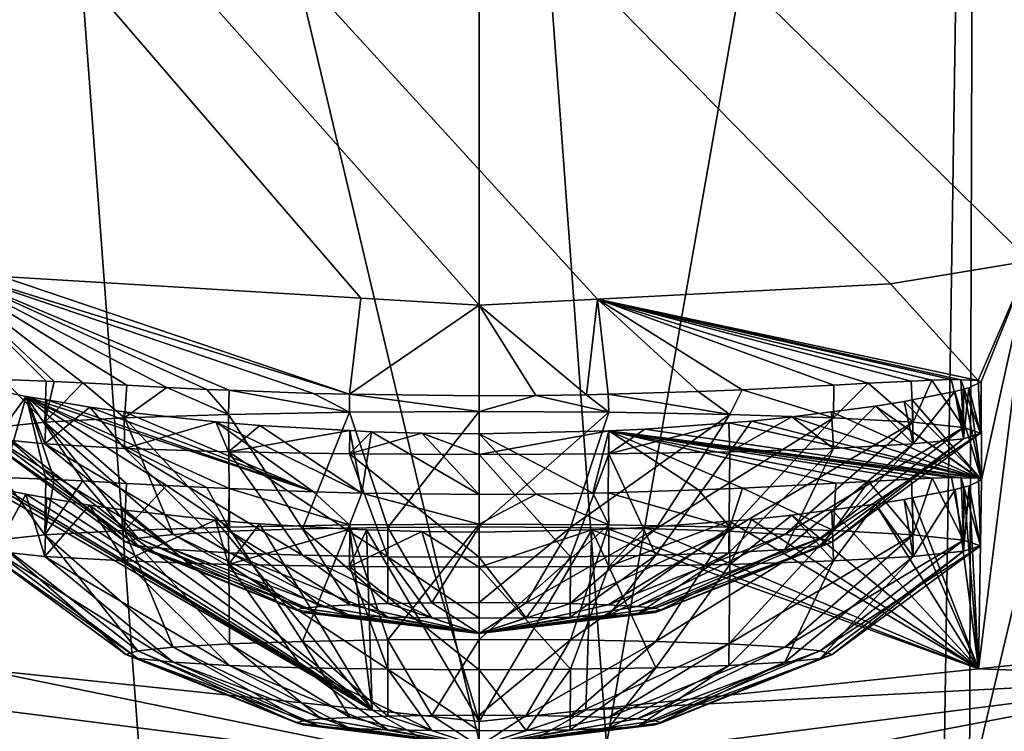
# Model space of a CAD drawing. Extents: x -0.027 to 0.027, y -0.127 to 0.027.
# Tile 6 of 11: x -0.00316 to 0.00361, y -0.03043 to -0.02554. Entities that reach past the tile are written whole.
import ezdxf

# ---------------------------------------------------------------- set-up
doc = ezdxf.new("R2010")
doc.units = 0
doc.layers.add('mesh', color=7, linetype='CONTINUOUS')

msp = doc.modelspace()

# ---------------------------------------------------------------- meshes
at = {"layer": 'mesh'}
mesh = msp.add_polyface(dxfattribs=at)
corners = [(-0.0069921, -0.0097396, 0.1258326), (-0.0035809, -0.0087847, 0.1267079), (-0.0066619, -0.0170084, 0.1276696), (-0.0038475, -0.0016909, 0.1243036), (-0.0021122, 0.0051727, 0.1212268), (0, 0.0018375, 0.1230486), (-0.0040184, 0.0017174, 0.1227846), (0, 0.0051128, 0.1212647), (0, -0.0086338, 0.1269339), (-0.0034197, -0.0160697, 0.1285487), (0, -0.0070628, 0.1265373), (0, -0.0015911, 0.124495), (0, 0.0008654, 0.1235781), (-0.0107971, -0.0044253, 0.1220042), (-0.0100332, -0.0113714, 0.1244466), (-0.0125802, -0.0135345, 0.122652), (-0.0075179, -0.0026879, 0.1234127), (-0.0078503, 0.0006816, 0.121878), (-0.0042077, 0.0049644, 0.1209812), (-0.0148188, -0.0005252, 0.1167461), (-0.0155125, 0.0022167, 0.1145544), (-0.0123502, 0.004842, 0.1164344), (-0.0118009, 0.0019902, 0.1186124), (-0.0141558, -0.0035372, 0.118605), (-0.013551, -0.0067474, 0.1201771), (-0.0112757, -0.0011231, 0.1204522), (-0.0082163, 0.0038743, 0.1200562), (-0.0105409, 0.0059217, 0.1172226), (0, -0.0275), (0.0008143, -0.0274577), (-0.0273018, 0.0032842), (0.0173238, -0.0213153), (0.0192824, -0.019607), (0.0145887, -0.0233092), (0.0149146, -0.0230821), (0.0095717, -0.025737), (0.011702, -0.0248855), (0.0060584, -0.0268226), (0.0067242, -0.0266374), (0.0232531, -0.0146409), (0.024682, -0.012125), (-0.0272531, 0.0035529), (0.0267185, -0.0065021), (-0.025952, 0.0090948), (0.025952, -0.0090949)]
mesh.append_faces([[corners[k] for k in face] for face in [(0, 1, 2, 2), (3, 1, 0, 0), (4, 5, 6, 6), (4, 7, 5, 5), (1, 8, 9, 9), (1, 10, 8, 8), (3, 10, 1, 1), (3, 11, 10, 10), (12, 11, 3, 3), (13, 14, 15, 15), (13, 16, 14, 14), (17, 16, 13, 13), (17, 6, 16, 16), (18, 6, 17, 17), (18, 4, 6, 6), (16, 0, 14, 14), (16, 3, 0, 0), (6, 3, 16, 16), (6, 12, 3, 3), (5, 12, 6, 6), (19, 20, 21, 21), (22, 19, 21, 21), (23, 19, 22, 22), (24, 13, 15, 15), (25, 13, 24, 24), (25, 17, 13, 13), (26, 17, 25, 25), (26, 18, 17, 17), (23, 25, 24, 24), (22, 25, 23, 23), (22, 26, 25, 25), (27, 26, 22, 22), (28, 29, 30, 30), (31, 32, 30, 30), (33, 34, 30, 30), (35, 36, 30, 30), (37, 38, 30, 30), (39, 40, 30, 30), (41, 42, 43, 43), (30, 42, 41, 41), (44, 42, 30, 30)]])
mesh = msp.add_polyface(dxfattribs=at)
corners = [(-0.0171658, -0.0214829), (-0.0141829, -0.0258912, 0.0785825), (-0.0134486, -0.0263312, 0.0783284), (-0.017336, -0.0213295), (-0.015271, -0.0252391, 0.0789589), (-0.0156627, -0.0248644, 0.0791753), (-0.0098952, -0.0282923, 0.0771962), (-0.0121248, -0.0246821), (-0.0123221, -0.02457), (-0.0066619, -0.0170084, 0.1276696), (-0.0065155, -0.0243649, 0.1291639), (-0.0093018, -0.0258475, 0.1277696), (-0.0035809, -0.0087847, 0.1267079), (-0.0034197, -0.0160697, 0.1285487), (-0.0046274, -0.0311222, 0.1311131), (-0.0040037, -0.0309955, 0.1312371), (-0.0095404, -0.0185591, 0.126288), (-0.011615, -0.0277545, 0.1259906), (-0.0069921, -0.0097396, 0.1258326), (-0.0139434, -0.0265842, 0.0843408), (-0.0175796, -0.0230304, 0.0802341), (-0.0175079, -0.023504, 0.086276), (-0.0135604, -0.0272699, 0.0871359), (-0.017019, -0.0242186, 0.0891327), (-0.0163936, -0.0252439, 0.0918442), (-0.0125802, -0.0135345, 0.122652), (-0.0119426, -0.0205865, 0.12451), (-0.013816, -0.0229625, 0.1224414), (-0.0100332, -0.0113714, 0.1244466), (-0.015934, -0.0283524, 0.1177792), (-0.0168415, -0.0219264, 0.1157843), (-0.0159924, -0.0189204, 0.1182361), (-0.0145732, -0.0160893, 0.1205521), (-0.0151456, -0.025582, 0.1201715), (-0.0157129, -0.0095036, 0.1180323), (-0.0273018, 0.0032842), (0.0008143, -0.0274577), (0.0028301, -0.0273529), (-0.0008137, -0.0274509), (0, -0.0275), (-0.0032841, -0.0273019), (-0.0065019, -0.0267187), (-0.0037912, -0.02721), (-0.0067281, -0.0266518), (-0.0248855, -0.0117021), (-0.0247075, -0.0120282), (-0.0090945, -0.0259521), (-0.0095765, -0.0257501), (-0.0149694, -0.0230665)]
mesh.append_faces([[corners[k] for k in face] for face in [(0, 1, 2, 2), (3, 1, 0, 0), (3, 4, 1, 1), (5, 4, 3, 3), (6, 7, 8, 8), (9, 10, 11, 11), (12, 13, 9, 9), (9, 14, 10, 10), (13, 15, 9, 9), (16, 11, 17, 17), (16, 9, 11, 11), (18, 9, 16, 16), (19, 20, 21, 21), (19, 5, 20, 20), (4, 5, 19, 19), (22, 23, 24, 24), (19, 1, 4, 4), (21, 23, 19, 19), (25, 26, 27, 27), (25, 28, 26, 26), (26, 16, 17, 17), (28, 16, 26, 26), (28, 18, 16, 16), (29, 30, 31, 31), (32, 27, 33, 33), (32, 25, 27, 27), (31, 33, 29, 29), (31, 32, 33, 33), (34, 32, 31, 31), (35, 36, 37, 37), (35, 38, 39, 39), (35, 40, 38, 38), (35, 41, 42, 42), (35, 43, 41, 41), (44, 45, 43, 43), (45, 46, 43, 43), (45, 47, 46, 46), (45, 8, 7, 7), (0, 2, 48, 48), (48, 2, 8, 8), (45, 48, 8, 8)]])
mesh = msp.add_polyface(dxfattribs=at)
corners = [(-0.0017245, -0.0282509, 0.0170136), (-0.001719, -0.0280846, 0.0170327), (-0.0018727, -0.0280787, 0.0171081), (-0.0008927, -0.0282361, 0.0166694), (-0.0011386, -0.0281066, 0.0167484), (-0.0021488, -0.0280654, 0.0173066), (-0.0024244, -0.0280506, 0.0175852), (-0.0024389, -0.0282745, 0.0175613), (-0.0027252, -0.0280346, 0.0178894), (-0.0029227, -0.0280242, 0.0181709), (-0.002987, -0.0283052, 0.0182749), (-0.0029795, -0.028022, 0.0182903), (-0.0032729, -0.028011, 0.0189069), (-0.0033316, -0.028341, 0.019106), (-0.0033331, -0.0280114, 0.0191199), (-0.0033688, -0.0280117, 0.0192465), (-0.0033316, -0.0284178, 0.0208897), (-0.0033157, -0.0280801, 0.0209007), (-0.0032477, -0.0280995, 0.0211894), (-0.0034491, -0.0283794, 0.0199979), (-0.0034333, -0.0280466, 0.0204011), (-0.0065019, -0.0267187), (-0.0034363, -0.030002, 0.0762091), (-0.0037912, -0.02721), (-0.0034197, -0.0160697, 0.1285487), (0, -0.0304976, 0.1317207), (-0.002332, -0.0306559, 0.1315694), (0, -0.0186204, 0.1294554), (-0.0066619, -0.0170084, 0.1276696), (-0.0040037, -0.0309955, 0.1312371), (-0.0046274, -0.0311222, 0.1311131), (-0.0033657, -0.0308659, 0.1313639), (0, -0.0158703, 0.1287611), (0, -0.0086338, 0.1269339), (-0.0273018, 0.0032842), (0.0037892, -0.0271954), (0.0060584, -0.0268226), (0.0028301, -0.0273529), (0.0067242, -0.0266374), (0.0086787, -0.0260939), (-0.0008923, -0.0281129, 0.0166758), (-0.003455, -0.0280307, 0.0200513), (-0.0032841, -0.0273019), (-0.0034528, -0.0287021, 0.0380011), (-0.0008137, -0.0274509), (0, -0.0275), (0, -0.0281236, 0.0165547)]
mesh.append_faces([[corners[k] for k in face] for face in [(0, 1, 2, 2), (3, 4, 1, 1), (5, 0, 2, 2), (6, 7, 5, 5), (8, 7, 6, 6), (9, 10, 8, 8), (10, 11, 12, 12), (9, 11, 10, 10), (13, 14, 15, 15), (16, 17, 18, 18), (19, 20, 17, 17), (21, 22, 23, 23), (23, 1, 4, 4), (2, 1, 23, 23), (23, 5, 2, 2), (23, 6, 5, 5), (8, 6, 23, 23), (23, 9, 8, 8), (23, 11, 9, 9), (12, 11, 23, 23), (23, 14, 12, 12), (23, 15, 14, 14), (24, 25, 26, 26), (24, 27, 25, 25), (28, 29, 30, 30), (24, 31, 29, 29), (26, 31, 24, 24), (24, 32, 27, 27), (24, 33, 32, 32), (34, 35, 36, 36), (34, 37, 35, 35), (34, 38, 39, 39), (40, 4, 3, 3), (19, 15, 41, 41), (40, 42, 23, 23), (23, 4, 40, 40), (41, 15, 23, 23), (23, 43, 41, 41), (40, 44, 42, 42), (40, 45, 44, 44), (46, 45, 40, 40)]])
mesh = msp.add_polyface(dxfattribs=at)
corners = [(0.002987, -0.0284536, 0.0217208), (0.00298, -0.0281509, 0.021731), (0.0032737, -0.0280935, 0.0211154), (0.0033316, -0.0284178, 0.0208897), (0.0033332, -0.0280782, 0.0209048), (0.0033694, -0.0280689, 0.0207768), (0.0033316, -0.028341, 0.019106), (0.0032472, -0.0280114, 0.0188336), (0.0031158, -0.0280154, 0.0185208), (0.0033154, -0.0280136, 0.0191237), (0.0034491, -0.0283794, 0.0199979), (0.0034332, -0.0280176, 0.0196244), (0.002987, -0.0283052, 0.0182749), (0.0029733, -0.0280225, 0.0182961), (0.0026774, -0.0280372, 0.0178294), (0.0003908, -0.0281216, 0.016577), (0, -0.028231, 0.016552), (0.0008927, -0.0282361, 0.0166694), (0, -0.0281236, 0.0165547), (0.0017245, -0.0282509, 0.0170136), (0.0008883, -0.0281121, 0.0166869), (0.0015076, -0.0280941, 0.0169022), (0.0008143, -0.0274577), (0.0028301, -0.0273529), (0.0037892, -0.0271954), (0, -0.0275), (0, -0.0186204, 0.1294554), (0.0008769, -0.0305201, 0.1316995), (0, -0.0304976, 0.1317207), (0.0034197, -0.0160697, 0.1285487), (0, -0.0158703, 0.1287611), (0.0031981, -0.0307951, 0.1314345), (0.0033746, -0.0308401, 0.1313901), (0.0035809, -0.0087847, 0.1267079), (-0.0273018, 0.0032842), (0.011702, -0.0248855), (0.0123126, -0.0245521), (0.0086787, -0.0260939), (0.0095717, -0.025737), (0.003455, -0.0280278, 0.019973), (0.0024389, -0.0282745, 0.0175613), (0.0024406, -0.02805, 0.0175695), (0.0018109, -0.0280815, 0.017069), (0.0007388, -0.0281164, 0.0166349)]
mesh.append_faces([[corners[k] for k in face] for face in [(0, 1, 2, 2), (3, 4, 5, 5), (6, 7, 8, 8), (6, 9, 7, 7), (10, 11, 9, 9), (12, 13, 14, 14), (8, 13, 12, 12), (15, 16, 17, 17), (18, 16, 15, 15), (19, 20, 17, 17), (19, 21, 20, 20), (11, 22, 9, 9), (11, 23, 22, 22), (24, 23, 11, 11), (22, 7, 9, 9), (22, 8, 7, 7), (13, 8, 22, 22), (22, 14, 13, 13), (25, 18, 15, 15), (22, 20, 21, 21), (26, 27, 28, 28), (26, 29, 27, 27), (30, 29, 26, 26), (29, 31, 27, 27), (29, 32, 31, 31), (33, 29, 30, 30), (34, 35, 36, 36), (34, 37, 38, 38), (10, 5, 39, 39), (40, 14, 41, 41), (42, 40, 41, 41), (42, 19, 40, 40), (15, 17, 43, 43), (17, 20, 43, 43), (42, 21, 19, 19), (22, 41, 14, 14), (22, 42, 41, 41), (21, 42, 22, 22), (22, 43, 20, 20), (25, 43, 22, 22), (15, 43, 25, 25)]])
mesh = msp.add_polyface(dxfattribs=at)
corners = [(0.0086657, -0.0287136, 0.0769529), (0.0095717, -0.025737), (0.0086787, -0.0260939), (0.0099041, -0.028312, 0.0771848), (0.011702, -0.0248855), (0.0103166, -0.0281783, 0.077262), (0.0123126, -0.0245521), (0.0111429, -0.0277002, 0.0775381), (0.0134662, -0.0263559, 0.0783142), (0.0145887, -0.0233092), (0.0149146, -0.0230821), (0.0142112, -0.0259248, 0.078563), (0.0168234, -0.0217518), (0.0148369, -0.0255628, 0.0787721), (0.0173238, -0.0213153), (0.0156351, -0.0248336, 0.079193), (0.0093018, -0.0258475, 0.1277696), (0.0065035, -0.0317917, 0.1304452), (0.0065155, -0.0243649, 0.1291639), (0.0095404, -0.0185591, 0.126288), (0.0066619, -0.0170084, 0.1276696), (0.0119426, -0.0205865, 0.12451), (0.0033746, -0.0308401, 0.1313901), (0.0034197, -0.0160697, 0.1285487), (0.0040002, -0.0309995, 0.1312329), (0.0069921, -0.0097396, 0.1258326), (0.0100332, -0.0113714, 0.1244466), (0.0125802, -0.0135345, 0.122652), (0.0145732, -0.0160893, 0.1205521), (0.0151456, -0.025582, 0.1201715), (0.0168415, -0.0219264, 0.1157843), (0.015934, -0.0283524, 0.1177792), (0.0159924, -0.0189204, 0.1182361), (0.013816, -0.0229625, 0.1224414), (0.0134117, -0.029968, 0.123935), (0.0139434, -0.0265842, 0.0843408), (0.0175958, -0.0230426, 0.0802271), (0.0175079, -0.023504, 0.086276), (0.0135604, -0.0272699, 0.0871359), (0.017019, -0.0242186, 0.0891327), (0.0130652, -0.0282419, 0.0898033), (0.0163936, -0.0252439, 0.0918442), (0.011615, -0.0277545, 0.1259906), (0.0172578, -0.0125688, 0.1156587), (-0.0273018, 0.0032842)]
mesh.append_faces([[corners[k] for k in face] for face in [(0, 1, 2, 2), (3, 4, 1, 1), (5, 6, 4, 4), (7, 8, 6, 6), (8, 9, 6, 6), (8, 10, 9, 9), (11, 10, 8, 8), (11, 12, 10, 10), (13, 12, 11, 11), (13, 14, 12, 12), (15, 14, 13, 13), (16, 17, 18, 18), (19, 18, 20, 20), (19, 16, 18, 18), (21, 16, 19, 19), (20, 22, 23, 23), (18, 24, 20, 20), (25, 20, 23, 23), (26, 19, 20, 20), (27, 21, 19, 19), (28, 21, 27, 27), (29, 30, 31, 31), (29, 32, 30, 30), (33, 32, 29, 29), (34, 33, 29, 29), (35, 15, 13, 13), (35, 36, 15, 15), (37, 36, 35, 35), (11, 35, 13, 13), (37, 38, 39, 39), (35, 38, 37, 37), (39, 40, 41, 41), (38, 40, 39, 39), (21, 42, 16, 16), (21, 33, 42, 42), (28, 33, 21, 21), (28, 32, 33, 33), (43, 32, 28, 28), (44, 12, 14, 14), (44, 10, 12, 12), (44, 6, 9, 9)]])
mesh = msp.add_polyface(dxfattribs=at)
corners = [(0.0050908, -0.029827, 0.0763101), (0.0053004, -0.029805, 0.0763228), (0.0037892, -0.0271954), (0.0060584, -0.0268226), (0.0067242, -0.0266374), (0.0060923, -0.0295482, 0.0764711), (0.0086657, -0.0287136, 0.0769529), (0.0086787, -0.0260939), (0.0099041, -0.028312, 0.0771848), (0.0095717, -0.025737), (0.0103166, -0.0281783, 0.077262), (0.011702, -0.0248855), (0.0111429, -0.0277002, 0.0775381), (0.0123126, -0.0245521), (0.007744, -0.0323127, 0.1299229), (0.0076153, -0.0322391, 0.1299971), (0.0093018, -0.0258475, 0.1277696), (0.0066619, -0.0170084, 0.1276696), (0.0040002, -0.0309995, 0.1312329), (0.0033746, -0.0308401, 0.1313901), (0.0065035, -0.0317917, 0.1304452), (0.005457, -0.0313706, 0.1308669), (0.0065155, -0.0243649, 0.1291639), (0.0146826, -0.0323927, 0.1216912), (0.0151456, -0.025582, 0.1201715), (0.015934, -0.0283524, 0.1177792), (0.011615, -0.0277545, 0.1259906), (0.013816, -0.0229625, 0.1224414), (0.0134117, -0.029968, 0.123935), (0.0151267, -0.0316317, 0.1044845), (0.0173131, -0.0259955, 0.105343), (0.01578, -0.0292265, 0.1028814), (0.0159919, -0.0312297, 0.1082569), (0.0098768, -0.0285491, 0.0800045), (0.0134662, -0.0263559, 0.0783142), (0.0142112, -0.0259248, 0.078563), (0.0097154, -0.0289766, 0.0828057), (0.0139434, -0.0265842, 0.0843408), (0.0094493, -0.0296545, 0.0855323), (0.0135604, -0.0272699, 0.0871359), (0.0163936, -0.0252439, 0.0918442), (0.0125045, -0.0295039, 0.0923038), (0.0156885, -0.0265844, 0.0943669), (0.0130652, -0.0282419, 0.0898033), (0.0119259, -0.0310384, 0.0946101), (0.0149626, -0.0282184, 0.0966718), (0.0091033, -0.0305969, 0.0881483), (0.0173312, -0.02497, 0.0990127), (0.0142642, -0.0301063, 0.0987492), (0.003455, -0.0280278, 0.019973), (0.0034332, -0.0280176, 0.0196244), (0.0034491, -0.0283794, 0.0199979), (0.0034568, -0.0287001, 0.0379614), (0.0033694, -0.0280689, 0.0207768), (0.0034362, -0.0300012, 0.0762095), (0.003435, -0.02869, 0.0376125), (0.0034491, -0.0291538, 0.0379812)]
mesh.append_faces([[corners[k] for k in face] for face in [(0, 1, 2, 2), (1, 3, 2, 2), (1, 4, 3, 3), (5, 4, 1, 1), (5, 6, 4, 4), (6, 7, 4, 4), (8, 9, 6, 6), (10, 11, 8, 8), (12, 13, 10, 10), (14, 15, 16, 16), (17, 18, 19, 19), (20, 21, 22, 22), (23, 24, 25, 25), (26, 27, 28, 28), (29, 30, 31, 31), (29, 32, 30, 30), (10, 8, 33, 33), (33, 12, 10, 10), (33, 34, 12, 12), (35, 34, 33, 33), (33, 6, 5, 5), (8, 6, 33, 33), (35, 36, 37, 37), (33, 36, 35, 35), (37, 38, 39, 39), (36, 38, 37, 37), (40, 41, 42, 42), (43, 41, 40, 40), (42, 44, 45, 45), (41, 44, 42, 42), (39, 46, 43, 43), (38, 46, 39, 39), (47, 48, 31, 31), (45, 48, 47, 47), (49, 50, 51, 51), (49, 2, 50, 50), (49, 52, 2, 2), (49, 53, 52, 52), (54, 2, 52, 52), (52, 55, 56, 56)]])
mesh = msp.add_polyface(dxfattribs=at)
corners = [(-0.0024299, -0.0291286, 0.0199656), (-0.0012552, -0.0295983, 0.0199454), (-0.0023471, -0.0291016, 0.0193373), (-0.0023471, -0.0291557, 0.0205939), (-0.0012124, -0.0296122, 0.0202699), (-0.0021044, -0.0291809, 0.0211795), (-0.001087, -0.0296253, 0.0205724), (-0.0007346, -0.0302859, 0.0760452), (-0.0034351, -0.0287189, 0.0383884), (-0.0034363, -0.030002, 0.0762091), (-0.0029751, -0.0288246, 0.0397136), (-0.0031179, -0.0288002, 0.0394896), (-0.001087, -0.0303997, 0.0385557), (-0.0023471, -0.0299301, 0.0385773), (-0.0021044, -0.0299553, 0.0391628), (-0.0012124, -0.0303867, 0.0382533), (-0.0024299, -0.029903, 0.0379489), (-0.0012552, -0.0303727, 0.0379287), (-0.0023471, -0.029876, 0.0373206), (-0.0012124, -0.0303587, 0.0376042), (-0.0021044, -0.0298508, 0.0367351), (-0.0017182, -0.029977, 0.0396656), (-0.002987, -0.029228, 0.0397042), (-0.0024389, -0.0292588, 0.0404178), (-0.0033316, -0.0291922, 0.0388731), (-0.0034491, -0.0291538, 0.0379812), (-0.0033316, -0.0291154, 0.0370893), (-0.002987, -0.0290796, 0.0362583), (-0.0024389, -0.0290489, 0.0355446), (-0.0017182, -0.0298291, 0.0362323), (-0.0017245, -0.0290253, 0.034997), (-0.0065155, -0.0243649, 0.1291639), (-0.0046274, -0.0311222, 0.1311131), (-0.0065172, -0.0317782, 0.130459), (-0.0052891, -0.0298074, 0.0763214), (-0.0060905, -0.0295438, 0.0764736), (-0.0050704, -0.0300606, 0.0790502), (-0.005091, -0.0298282, 0.0763094), (0, -0.0307043, 0.0786462), (-0.0049859, -0.0305061, 0.0817666), (0, -0.0310271, 0.0811476), (-0.0048468, -0.0311949, 0.0844183), (0, -0.0310737, 0.0812844), (-0.0094493, -0.0296545, 0.0855323), (0, -0.033024, 0.0870085), (0, -0.032794, 0.0863334), (-0.0046661, -0.0321315, 0.0869761), (-0.0087106, -0.0318051, 0.0906201), (-0.0083055, -0.033264, 0.0929223), (-0.0044616, -0.033312, 0.0894126), (0, -0.035415, 0.0909604), (0, -0.0340328, 0.0886759), (0, -0.0319334, 0.0838077), (-0.0042514, -0.0347229, 0.0917056), (-0.0024549, -0.0289066, 0.0404256), (-0.0026799, -0.028875, 0.0401768), (-0.0018136, -0.0289784, 0.0409314)]
mesh.append_faces([[corners[k] for k in face] for face in [(0, 1, 2, 2), (3, 4, 0, 0), (5, 6, 3, 3), (7, 8, 9, 9), (10, 11, 7, 7), (12, 13, 14, 14), (15, 16, 13, 13), (17, 18, 16, 16), (19, 20, 18, 18), (21, 22, 23, 23), (14, 22, 21, 21), (14, 24, 22, 22), (13, 24, 14, 14), (13, 25, 24, 24), (16, 25, 13, 13), (16, 26, 25, 25), (18, 26, 16, 16), (18, 27, 26, 26), (20, 27, 18, 18), (20, 28, 27, 27), (29, 28, 20, 20), (29, 30, 28, 28), (31, 32, 33, 33), (34, 35, 36, 36), (36, 37, 34, 34), (36, 9, 37, 37), (38, 9, 36, 36), (38, 7, 9, 9), (39, 38, 36, 36), (40, 38, 39, 39), (39, 41, 42, 42), (39, 43, 41, 41), (44, 45, 46, 46), (47, 48, 49, 49), (49, 44, 46, 46), (50, 51, 49, 49), (46, 52, 41, 41), (45, 52, 46, 46), (53, 49, 48, 48), (7, 54, 55, 55), (7, 56, 54, 54)]])
mesh = msp.add_polyface(dxfattribs=at)
corners = [(0.0024299, -0.0291286, 0.0199656), (0.0012552, -0.0295983, 0.0199454), (0.0023471, -0.0291557, 0.0205939), (0.0023471, -0.0291016, 0.0193373), (0.0012124, -0.0295843, 0.0196208), (0.0018746, -0.0289726, 0.0408933), (0.0017201, -0.0289844, 0.0409683), (0.0034362, -0.0300012, 0.0762095), (0.0021514, -0.0289437, 0.0406959), (0.0027275, -0.0288678, 0.0401174), (0.002426, -0.0289075, 0.0404202), (0.0032752, -0.0287664, 0.0391043), (0.0029814, -0.0288246, 0.0397195), (0.0050908, -0.029827, 0.0763101), (0.0037892, -0.0271954), (0.0012124, -0.0303587, 0.0376042), (0.0024299, -0.029903, 0.0379489), (0.0023471, -0.029876, 0.0373206), (0.0012552, -0.0303727, 0.0379287), (0.0023471, -0.0299301, 0.0385773), (0.0017182, -0.0298291, 0.0362323), (0.002987, -0.0290796, 0.0362583), (0.0024389, -0.0290489, 0.0355446), (0.0021044, -0.0298508, 0.0367351), (0.0033316, -0.0291154, 0.0370893), (0.0034491, -0.0291538, 0.0379812), (0.0033316, -0.0291922, 0.0388731), (0.002987, -0.029228, 0.0397042), (0.0021044, -0.0299553, 0.0391628), (0.0024389, -0.0292588, 0.0404178), (0.0017182, -0.029977, 0.0396656), (0.0050704, -0.0300606, 0.0790502), (0.0065155, -0.0243649, 0.1291639), (0.005457, -0.0313706, 0.1308669), (0.0040002, -0.0309995, 0.1312329), (0.0053004, -0.029805, 0.0763228), (0.0060923, -0.0295482, 0.0764711), (0.0098768, -0.0285491, 0.0800045), (0.0007345, -0.0302857, 0.0760453), (0, -0.0307043, 0.0786462), (0, -0.0310271, 0.0811476), (0, -0.0310737, 0.0812844), (0.0049859, -0.0305061, 0.0817666), (0, -0.0319334, 0.0838077), (0.0048468, -0.0311949, 0.0844183), (0.0046661, -0.0321315, 0.0869761), (0.0044616, -0.033312, 0.0894126), (0.0091033, -0.0305969, 0.0881483), (0.0042514, -0.0347229, 0.0917056), (0.0087106, -0.0318051, 0.0906201), (0, -0.032794, 0.0863334), (0, -0.0340328, 0.0886759), (0, -0.033024, 0.0870085), (0.0034568, -0.0287001, 0.0379614), (0.003371, -0.0287415, 0.0387653), (0.0007755, -0.0290456, 0.0413505)]
mesh.append_faces([[corners[k] for k in face] for face in [(0, 1, 2, 2), (3, 4, 0, 0), (5, 6, 7, 7), (7, 8, 5, 5), (9, 10, 7, 7), (11, 12, 7, 7), (13, 14, 7, 7), (15, 16, 17, 17), (18, 19, 16, 16), (20, 21, 22, 22), (23, 21, 20, 20), (23, 24, 21, 21), (17, 24, 23, 23), (17, 25, 24, 24), (16, 25, 17, 17), (16, 26, 25, 25), (19, 26, 16, 16), (19, 27, 26, 26), (28, 27, 19, 19), (28, 29, 27, 27), (30, 29, 28, 28), (31, 13, 7, 7), (32, 33, 34, 34), (31, 35, 13, 13), (31, 36, 35, 35), (37, 36, 31, 31), (38, 31, 7, 7), (38, 39, 31, 31), (40, 41, 42, 42), (31, 40, 42, 42), (39, 40, 31, 31), (42, 43, 44, 44), (41, 43, 42, 42), (45, 46, 47, 47), (46, 48, 49, 49), (44, 50, 45, 45), (43, 50, 44, 44), (45, 51, 46, 46), (50, 52, 45, 45), (53, 54, 7, 7), (55, 38, 7, 7)]])
mesh = msp.add_polyface(dxfattribs=at)
corners = [(-0.002987, -0.0283052, 0.0182749), (-0.0021044, -0.0290764, 0.0187518), (-0.0024389, -0.0282745, 0.0175613), (-0.0023471, -0.0291016, 0.0193373), (-0.0033316, -0.028341, 0.019106), (-0.0024299, -0.0291286, 0.0199656), (-0.0034491, -0.0283794, 0.0199979), (-0.0023471, -0.0291557, 0.0205939), (-0.0033316, -0.0284178, 0.0208897), (-0.0021044, -0.0291809, 0.0211795), (-0.002987, -0.0284536, 0.0217208), (-0.0024389, -0.0284843, 0.0224345), (-0.0017182, -0.0292025, 0.0216822), (-0.0065019, -0.0267187), (-0.005091, -0.0298282, 0.0763094), (-0.0034363, -0.030002, 0.0762091), (-0.0031158, -0.028127, 0.0215021), (-0.0024256, -0.0287256, 0.0355716), (-0.0021495, -0.0287409, 0.0352925), (-0.0027263, -0.0287089, 0.0358756), (-0.0029809, -0.0286957, 0.0362771), (-0.0032744, -0.0286838, 0.0368933), (-0.0034333, -0.0280466, 0.0204011), (-0.0033348, -0.0286841, 0.0371071), (-0.0007346, -0.0302859, 0.0760452), (-0.0033174, -0.0287528, 0.0388889), (-0.0034351, -0.0287189, 0.0383884), (-0.0032497, -0.0287723, 0.0391769), (-0.0031179, -0.0288002, 0.0394896), (-0.0024389, -0.0290489, 0.0355446), (-0.002987, -0.0290796, 0.0362583), (-0.0029238, -0.028698, 0.0361571), (-0.0033316, -0.0291154, 0.0370893), (-0.0033705, -0.0286842, 0.0372333), (-0.0034491, -0.0291538, 0.0379812), (-0.002987, -0.029228, 0.0397042), (-0.0033316, -0.0291922, 0.0388731), (-0.0026799, -0.028875, 0.0401768), (-0.0024389, -0.0292588, 0.0404178), (-0.0029751, -0.0288246, 0.0397136), (-0.0034528, -0.0287021, 0.0380011), (-0.0024549, -0.0289066, 0.0404256)]
mesh.append_faces([[corners[k] for k in face] for face in [(0, 1, 2, 2), (0, 3, 1, 1), (4, 3, 0, 0), (4, 5, 3, 3), (6, 5, 4, 4), (6, 7, 5, 5), (8, 7, 6, 6), (8, 9, 7, 7), (10, 9, 8, 8), (11, 12, 10, 10), (13, 14, 15, 15), (16, 17, 18, 18), (16, 19, 17, 17), (20, 16, 21, 21), (22, 23, 21, 21), (24, 25, 26, 26), (24, 27, 25, 25), (24, 28, 27, 27), (19, 29, 17, 17), (19, 30, 29, 29), (31, 30, 19, 19), (30, 21, 32, 32), (30, 20, 21, 21), (31, 20, 30, 30), (32, 33, 34, 34), (32, 23, 33, 33), (21, 23, 32, 32), (28, 35, 36, 36), (36, 27, 28, 28), (36, 25, 27, 27), (34, 25, 36, 36), (34, 26, 25, 25), (35, 37, 38, 38), (35, 39, 37, 37), (28, 39, 35, 35), (22, 40, 33, 33), (15, 26, 40, 40), (34, 33, 40, 40), (40, 26, 34, 34), (38, 37, 41, 41)]])
mesh = msp.add_polyface(dxfattribs=at)
corners = [(-0.0008927, -0.0282361, 0.0166694), (-0.001719, -0.0280846, 0.0170327), (-0.0017245, -0.0282509, 0.0170136), (-0.0021488, -0.0280654, 0.0173066), (-0.0024389, -0.0282745, 0.0175613), (-0.0027252, -0.0280346, 0.0178894), (-0.002987, -0.0283052, 0.0182749), (-0.0032729, -0.028011, 0.0189069), (-0.0033316, -0.028341, 0.019106), (-0.0033688, -0.0280117, 0.0192465), (-0.0034491, -0.0283794, 0.0199979), (-0.0033331, -0.0280114, 0.0191199), (-0.0031158, -0.028127, 0.0215021), (-0.002987, -0.0284536, 0.0217208), (-0.0033316, -0.0284178, 0.0208897), (-0.0032477, -0.0280995, 0.0211894), (-0.0033157, -0.0280801, 0.0209007), (-0.0026779, -0.0282006, 0.0221889), (-0.0024389, -0.0284843, 0.0224345), (-0.0029736, -0.0281509, 0.0217251), (-0.0017245, -0.0285079, 0.0229821), (-0.0015094, -0.0283274, 0.0231079), (-0.0008885, -0.0283619, 0.0233218), (-0.0006289, -0.0290276, 0.0176207), (0, -0.028231, 0.016552), (-0.001215, -0.0290381, 0.0178632), (-0.0017182, -0.0290547, 0.018249), (-0.001139, -0.0287836, 0.0347343), (-0.0018734, -0.0287547, 0.0350941), (-0.0017198, -0.0287608, 0.0350188), (-0.0029238, -0.028698, 0.0361571), (-0.0027263, -0.0287089, 0.0358756), (-0.0032744, -0.0286838, 0.0368933), (-0.0029809, -0.0286957, 0.0362771), (-0.0034333, -0.0280466, 0.0204011), (-0.0033705, -0.0286842, 0.0372333), (-0.0033348, -0.0286841, 0.0371071), (-0.0008923, -0.0281129, 0.0166758), (-0.003455, -0.0280307, 0.0200513), (-0.0024409, -0.028233, 0.0224471), (-0.0018115, -0.0283023, 0.0229432), (-0.000393, -0.0283797, 0.0234303), (-0.0008927, -0.0285227, 0.0233264), (-0.0007399, -0.0283701, 0.023373), (0, -0.0281236, 0.0165547), (-0.0034528, -0.0287021, 0.0380011), (-0.0034363, -0.030002, 0.0762091), (-0.0037912, -0.02721), (-0.0008069, -0.0287923, 0.0346364)]
mesh.append_faces([[corners[k] for k in face] for face in [(0, 1, 2, 2), (3, 4, 2, 2), (5, 6, 4, 4), (6, 7, 8, 8), (8, 9, 10, 10), (7, 11, 8, 8), (12, 13, 14, 14), (14, 15, 12, 12), (10, 16, 14, 14), (13, 17, 18, 18), (13, 19, 17, 17), (12, 19, 13, 13), (20, 21, 22, 22), (0, 23, 24, 24), (2, 25, 0, 0), (4, 26, 2, 2), (27, 17, 19, 19), (12, 27, 19, 19), (28, 29, 12, 12), (30, 31, 12, 12), (32, 15, 16, 16), (32, 12, 15, 15), (33, 30, 12, 12), (34, 32, 16, 16), (35, 36, 34, 34), (24, 37, 0, 0), (38, 34, 10, 10), (18, 17, 39, 39), (40, 18, 39, 39), (40, 20, 18, 18), (41, 42, 43, 43), (42, 22, 43, 43), (40, 21, 20, 20), (44, 37, 24, 24), (27, 39, 17, 17), (27, 40, 39, 39), (38, 45, 34, 34), (46, 45, 47, 47), (48, 21, 40, 40), (48, 22, 21, 21)]])
mesh = msp.add_polyface(dxfattribs=at)
corners = [(0.0017245, -0.0285079, 0.0229821), (0.0017192, -0.0283081, 0.0229792), (0.0018738, -0.0282965, 0.0229041), (-0.000393, -0.0283797, 0.0234303), (0, -0.0283835, 0.0234525), (0, -0.0285278, 0.0234438), (0.0008927, -0.0285227, 0.0233264), (0.0011396, -0.0283517, 0.0232606), (0.0021507, -0.0282681, 0.0227067), (0.0024389, -0.0284843, 0.0224345), (0.0024248, -0.0282325, 0.0224314), (0.0027264, -0.0281934, 0.0221284), (0.002987, -0.0284536, 0.0217208), (0.0029244, -0.0281618, 0.0218475), (0.0032737, -0.0280935, 0.0211154), (0.0033316, -0.0284178, 0.0208897), (0.00298, -0.0281509, 0.021731), (0.0033694, -0.0280689, 0.0207768), (0.0034491, -0.0283794, 0.0199979), (0.0033332, -0.0280782, 0.0209048), (0.0031158, -0.0280154, 0.0185208), (0.002987, -0.0283052, 0.0182749), (0.0033316, -0.028341, 0.019106), (0.0033154, -0.0280136, 0.0191237), (0.0026774, -0.0280372, 0.0178294), (0.0024389, -0.0282745, 0.0175613), (0.0023471, -0.0291016, 0.0193373), (0.0021044, -0.0290764, 0.0187518), (0.0017182, -0.0290547, 0.018249), (0.0017245, -0.0282509, 0.0170136), (0.001215, -0.0290381, 0.0178632), (0.0008927, -0.0282361, 0.0166694), (0.0006289, -0.0290276, 0.0176207), (0, -0.028231, 0.016552), (0, -0.0290241, 0.0175379), (0.003435, -0.02869, 0.0376125), (0, -0.0288012, 0.0345405), (0.0008925, -0.0283635, 0.0233327), (0.0034568, -0.0287001, 0.0379614), (0.0029748, -0.0286961, 0.0362829), (0.0031179, -0.0286886, 0.0365087), (0.0007821, -0.0287924, 0.0346355)]
mesh.append_faces([[corners[k] for k in face] for face in [(0, 1, 2, 2), (3, 4, 5, 5), (6, 1, 0, 0), (6, 7, 1, 1), (8, 0, 2, 2), (8, 9, 0, 0), (10, 9, 8, 8), (11, 9, 10, 10), (11, 12, 9, 9), (13, 12, 11, 11), (12, 14, 15, 15), (13, 16, 12, 12), (15, 17, 18, 18), (14, 19, 15, 15), (20, 21, 22, 22), (18, 23, 22, 22), (21, 24, 25, 25), (22, 26, 18, 18), (21, 27, 22, 22), (25, 28, 21, 21), (29, 30, 25, 25), (31, 32, 29, 29), (33, 34, 31, 31), (35, 1, 7, 7), (35, 2, 1, 1), (8, 2, 35, 35), (35, 10, 8, 8), (35, 11, 10, 10), (36, 4, 3, 3), (5, 37, 6, 6), (5, 4, 37, 37), (37, 7, 6, 6), (38, 14, 16, 16), (35, 7, 37, 37), (38, 13, 11, 11), (16, 13, 38, 38), (39, 40, 37, 37), (4, 41, 37, 37), (38, 19, 14, 14), (38, 17, 19, 19)]])
mesh = msp.add_polyface(dxfattribs=at)
corners = [(-0.000393, -0.0283797, 0.0234303), (0, -0.0285278, 0.0234438), (-0.0008927, -0.0285227, 0.0233264), (-0.0017245, -0.0285079, 0.0229821), (-0.0008885, -0.0283619, 0.0233218), (-0.0008927, -0.0282361, 0.0166694), (-0.001215, -0.0290381, 0.0178632), (-0.0006289, -0.0290276, 0.0176207), (-0.0017245, -0.0282509, 0.0170136), (-0.0017182, -0.0290547, 0.018249), (-0.0024389, -0.0282745, 0.0175613), (-0.0021044, -0.0290764, 0.0187518), (-0.002987, -0.0284536, 0.0217208), (-0.0017182, -0.0292025, 0.0216822), (-0.0021044, -0.0291809, 0.0211795), (-0.0024389, -0.0284843, 0.0224345), (-0.001215, -0.0292192, 0.022068), (-0.0006289, -0.0292296, 0.0223106), (0, -0.0292332, 0.0223933), (-0.0003249, -0.0295461, 0.0187341), (0, -0.0290241, 0.0175379), (-0.0006276, -0.0295515, 0.0188594), (-0.0008875, -0.0295601, 0.0190587), (-0.001087, -0.0295713, 0.0193184), (-0.0023471, -0.0291016, 0.0193373), (-0.0012124, -0.0295843, 0.0196208), (-0.0031158, -0.028127, 0.0215021), (-0.0021495, -0.0287409, 0.0352925), (-0.0018734, -0.0287547, 0.0350941), (-0.0017198, -0.0287608, 0.0350188), (-0.001139, -0.0287836, 0.0347343), (-0.0007346, -0.0302859, 0.0760452), (-0.0026799, -0.028875, 0.0401768), (-0.0029751, -0.0288246, 0.0397136), (-0.0017245, -0.0290253, 0.034997), (-0.0008927, -0.0290105, 0.0346527), (-0.0024389, -0.0290489, 0.0355446), (-0.0024256, -0.0287256, 0.0355716), (-0.0017245, -0.0292823, 0.0409654), (-0.0015115, -0.029004, 0.0410963), (-0.000889, -0.0290392, 0.041311), (-0.001215, -0.0298125, 0.0358465), (-0.0006289, -0.0298021, 0.035604), (0, -0.0290054, 0.0345353), (-0.0008069, -0.0287923, 0.0346364), (-0.0018115, -0.0283023, 0.0229432), (-0.0007399, -0.0283701, 0.023373), (0, -0.0288012, 0.0345405), (-0.0018136, -0.0289784, 0.0409314), (-0.0024389, -0.0292588, 0.0404178), (-0.0024549, -0.0289066, 0.0404256), (-0.0003946, -0.0290573, 0.0414193), (-0.0008927, -0.0292972, 0.0413097), (-0.0007755, -0.0290456, 0.0413502)]
mesh.append_faces([[corners[k] for k in face] for face in [(0, 1, 2, 2), (3, 4, 2, 2), (5, 6, 7, 7), (8, 9, 6, 6), (10, 11, 9, 9), (12, 13, 14, 14), (15, 16, 13, 13), (3, 16, 15, 15), (3, 17, 16, 16), (2, 17, 3, 3), (2, 18, 17, 17), (1, 18, 2, 2), (7, 19, 20, 20), (6, 21, 7, 7), (9, 22, 6, 6), (11, 23, 9, 9), (24, 25, 11, 11), (26, 27, 28, 28), (26, 29, 30, 30), (31, 32, 33, 33), (34, 29, 28, 28), (35, 29, 34, 34), (35, 30, 29, 29), (27, 34, 28, 28), (27, 36, 34, 34), (37, 36, 27, 27), (38, 39, 40, 40), (41, 35, 34, 34), (42, 43, 35, 35), (44, 45, 30, 30), (44, 46, 4, 4), (47, 46, 44, 44), (0, 46, 47, 47), (43, 44, 35, 35), (44, 30, 35, 35), (48, 49, 50, 50), (48, 38, 49, 49), (51, 52, 53, 53), (52, 40, 53, 53), (48, 39, 38, 38), (47, 44, 43, 43)]])
mesh = msp.add_polyface(dxfattribs=at)
corners = [(0, -0.0285278, 0.0234438), (0.0006289, -0.0292296, 0.0223106), (0, -0.0292332, 0.0223933), (0.0008927, -0.0285227, 0.0233264), (0.001215, -0.0292192, 0.022068), (0.0017245, -0.0285079, 0.0229821), (0.0017182, -0.0292025, 0.0216822), (0.0024389, -0.0284843, 0.0224345), (0.0021044, -0.0291809, 0.0211795), (0.0024389, -0.0282745, 0.0175613), (0.001215, -0.0290381, 0.0178632), (0.0017182, -0.0290547, 0.018249), (0.0017245, -0.0282509, 0.0170136), (0.0006289, -0.0290276, 0.0176207), (0.0008927, -0.0282361, 0.0166694), (0, -0.0290241, 0.0175379), (0, -0.028231, 0.016552), (-0.0006289, -0.0290276, 0.0176207), (0.0021044, -0.0290764, 0.0187518), (0.001087, -0.0295713, 0.0193184), (0.0023471, -0.0291016, 0.0193373), (0.0008875, -0.0295601, 0.0190587), (0.0006276, -0.0295515, 0.0188594), (0.0003249, -0.0295461, 0.0187341), (0, -0.0295443, 0.0186914), (0, -0.0283835, 0.0234525), (0, -0.0288012, 0.0345405), (0.0003923, -0.0287991, 0.034563), (0.0017245, -0.0292823, 0.0409654), (0.0017201, -0.0289844, 0.0409683), (0.0018746, -0.0289726, 0.0408933), (-0.0003946, -0.0290573, 0.0414193), (0, -0.0290611, 0.0414417), (0, -0.0293022, 0.0414271), (0.0008927, -0.0292972, 0.0413097), (0.00114, -0.0290288, 0.0412498), (0.0008929, -0.0290408, 0.0413219), (0.0021514, -0.0289437, 0.0406959), (0.0024389, -0.0292588, 0.0404178), (0, -0.0290054, 0.0345353), (0.0008927, -0.0290105, 0.0346527), (0.0017245, -0.0290253, 0.034997), (0.0008888, -0.0287892, 0.0346727), (0.0015097, -0.0287706, 0.0348889), (0, -0.0297985, 0.0355213), (0.0006289, -0.0298021, 0.035604), (0.0008925, -0.0283635, 0.0233327), (0.001813, -0.0287576, 0.0350559), (0.0024544, -0.0287243, 0.0355661), (0.0007821, -0.0287924, 0.0346355), (0.0007755, -0.0290456, 0.0413505)]
mesh.append_faces([[corners[k] for k in face] for face in [(0, 1, 2, 2), (3, 1, 0, 0), (3, 4, 1, 1), (5, 4, 3, 3), (5, 6, 4, 4), (7, 6, 5, 5), (7, 8, 6, 6), (9, 10, 11, 11), (12, 13, 10, 10), (14, 15, 13, 13), (16, 17, 15, 15), (18, 19, 20, 20), (11, 21, 18, 18), (10, 22, 11, 11), (13, 23, 10, 10), (15, 24, 13, 13), (25, 26, 27, 27), (28, 29, 30, 30), (31, 32, 33, 33), (34, 29, 28, 28), (34, 35, 29, 29), (36, 35, 34, 34), (37, 28, 30, 30), (37, 38, 28, 28), (27, 39, 40, 40), (26, 39, 27, 27), (41, 42, 40, 40), (41, 43, 42, 42), (44, 40, 39, 39), (45, 41, 40, 40), (46, 47, 48, 48), (43, 47, 46, 46), (46, 42, 43, 43), (46, 49, 42, 42), (27, 49, 25, 25), (34, 50, 36, 36), (33, 32, 50, 50), (27, 40, 49, 49), (40, 42, 49, 49), (47, 43, 41, 41)]])
mesh = msp.add_polyface(dxfattribs=at)
corners = [(0.002987, -0.0284536, 0.0217208), (0.0021044, -0.0291809, 0.0211795), (0.0024389, -0.0284843, 0.0224345), (0.0023471, -0.0291557, 0.0205939), (0.0033316, -0.0284178, 0.0208897), (0.0024299, -0.0291286, 0.0199656), (0.0034491, -0.0283794, 0.0199979), (0.0023471, -0.0291016, 0.0193373), (0.0033316, -0.028341, 0.019106), (0.0021044, -0.0290764, 0.0187518), (0.002987, -0.0283052, 0.0182749), (0.0017182, -0.0290547, 0.018249), (0.0034362, -0.0300012, 0.0762095), (0.002426, -0.0289075, 0.0404202), (0.0021514, -0.0289437, 0.0406959), (0.0029255, -0.0288357, 0.0398366), (0.0027275, -0.0288678, 0.0401174), (0.0029814, -0.0288246, 0.0397195), (0.0033349, -0.0287508, 0.0388929), (0.0032752, -0.0287664, 0.0391043), (0.003371, -0.0287415, 0.0387653), (0.0024389, -0.0292588, 0.0404178), (0.002987, -0.029228, 0.0397042), (0.0033316, -0.0291922, 0.0388731), (0.0034491, -0.0291538, 0.0379812), (0.0031179, -0.0286886, 0.0365087), (0.002987, -0.0290796, 0.0362583), (0.0033316, -0.0291154, 0.0370893), (0.0032491, -0.0286843, 0.0368214), (0.0033172, -0.0286864, 0.037111), (0.003435, -0.02869, 0.0376125), (0.0026795, -0.0287115, 0.0358168), (0.0024389, -0.0290489, 0.0355446), (0.0029748, -0.0286961, 0.0362829), (0.0034568, -0.0287001, 0.0379614), (0.0027264, -0.0281934, 0.0221284), (0.0008925, -0.0283635, 0.0233327), (0.0024544, -0.0287243, 0.0355661), (0.001813, -0.0287576, 0.0350559), (0.0017245, -0.0290253, 0.034997)]
mesh.append_faces([[corners[k] for k in face] for face in [(0, 1, 2, 2), (0, 3, 1, 1), (4, 3, 0, 0), (4, 5, 3, 3), (6, 5, 4, 4), (6, 7, 5, 5), (8, 9, 7, 7), (10, 11, 9, 9), (12, 13, 14, 14), (12, 15, 16, 16), (12, 17, 15, 15), (12, 18, 19, 19), (12, 20, 18, 18), (13, 21, 14, 14), (16, 21, 13, 13), (16, 22, 21, 21), (15, 22, 16, 16), (22, 19, 23, 23), (22, 17, 19, 19), (15, 17, 22, 22), (23, 20, 24, 24), (23, 18, 20, 20), (19, 18, 23, 23), (25, 26, 27, 27), (27, 28, 25, 25), (27, 29, 28, 28), (24, 29, 27, 27), (24, 30, 29, 29), (26, 31, 32, 32), (26, 33, 31, 31), (25, 33, 26, 26), (34, 35, 30, 30), (30, 36, 29, 29), (36, 28, 29, 29), (36, 25, 28, 28), (36, 31, 33, 33), (36, 37, 31, 31), (24, 20, 34, 34), (32, 31, 37, 37), (38, 32, 37, 37), (38, 39, 32, 32)]])
mesh = msp.add_polyface(dxfattribs=at)
corners = [(0, -0.0297582, 0.0199385), (-0.0003249, -0.0295461, 0.0187341), (-0.0006276, -0.0295515, 0.0188594), (-0.0008875, -0.0295601, 0.0190587), (-0.001087, -0.0295713, 0.0193184), (-0.0012124, -0.0295843, 0.0196208), (-0.0012552, -0.0295983, 0.0199454), (-0.0012124, -0.0296122, 0.0202699), (-0.001087, -0.0296253, 0.0205724), (-0.0008875, -0.0296364, 0.0208321), (-0.0006276, -0.029645, 0.0210314), (-0.0003249, -0.0296504, 0.0211567), (0, -0.0296523, 0.0211994), (0, -0.0295443, 0.0186914), (-0.0006289, -0.0290276, 0.0176207), (-0.001215, -0.0290381, 0.0178632), (-0.0017182, -0.0290547, 0.018249), (-0.0021044, -0.0290764, 0.0187518), (-0.0023471, -0.0291016, 0.0193373), (-0.0024299, -0.0291286, 0.0199656), (-0.0023471, -0.0291557, 0.0205939), (-0.0021044, -0.0291809, 0.0211795), (-0.0017182, -0.0292025, 0.0216822), (-0.001215, -0.0292192, 0.022068), (-0.0006289, -0.0292296, 0.0223106), (0, -0.0292332, 0.0223933), (0, -0.0290241, 0.0175379), (0, -0.030363, 0.0760006), (0, -0.0290611, 0.0414417), (-0.0003946, -0.0290573, 0.0414193), (-0.0007346, -0.0302859, 0.0760452), (-0.000889, -0.0290392, 0.041311), (-0.0015115, -0.029004, 0.0410963), (0, -0.0293022, 0.0414271), (-0.0008927, -0.0292972, 0.0413097), (-0.0017245, -0.0292823, 0.0409654), (-0.0006289, -0.030004, 0.0402939), (-0.001215, -0.0299936, 0.0400514), (-0.0024389, -0.0292588, 0.0404178), (-0.001215, -0.0298125, 0.0358465), (-0.0017245, -0.0290253, 0.034997), (-0.0017182, -0.0298291, 0.0362323), (-0.0006289, -0.0298021, 0.035604), (-0.0008927, -0.0290105, 0.0346527), (0, -0.0297985, 0.0355213), (0, -0.0290054, 0.0345353), (0, -0.0300076, 0.0403766), (-0.0018136, -0.0289784, 0.0409314), (-0.0007755, -0.0290456, 0.0413502)]
mesh.append_faces([[corners[k] for k in face] for face in [(0, 1, 2, 2), (3, 0, 2, 2), (0, 3, 4, 4), (0, 4, 5, 5), (0, 5, 6, 6), (0, 6, 7, 7), (0, 7, 8, 8), (0, 8, 9, 9), (0, 9, 10, 10), (0, 10, 11, 11), (0, 11, 12, 12), (0, 13, 1, 1), (14, 2, 1, 1), (15, 3, 2, 2), (16, 4, 3, 3), (17, 5, 4, 4), (18, 6, 5, 5), (19, 7, 6, 6), (20, 8, 7, 7), (21, 9, 8, 8), (22, 9, 21, 21), (22, 10, 9, 9), (23, 10, 22, 22), (23, 11, 10, 10), (24, 11, 23, 23), (24, 12, 11, 11), (25, 12, 24, 24), (26, 1, 13, 13), (27, 28, 29, 29), (30, 31, 32, 32), (29, 33, 34, 34), (35, 31, 34, 34), (36, 35, 34, 34), (37, 38, 35, 35), (39, 40, 41, 41), (42, 43, 39, 39), (44, 45, 42, 42), (46, 34, 33, 33), (32, 47, 30, 30), (30, 48, 31, 31), (29, 48, 27, 27)]])
mesh = msp.add_polyface(dxfattribs=at)
corners = [(0, -0.0297582, 0.0199385), (0, -0.0296523, 0.0211994), (0.0003249, -0.0296504, 0.0211567), (0.0006276, -0.029645, 0.0210314), (0.0008875, -0.0296364, 0.0208321), (0.001087, -0.0296253, 0.0205724), (0.0012124, -0.0296122, 0.0202699), (0.0012552, -0.0295983, 0.0199454), (0.0012124, -0.0295843, 0.0196208), (0.001087, -0.0295713, 0.0193184), (0.0008875, -0.0295601, 0.0190587), (0.0006276, -0.0295515, 0.0188594), (0.0003249, -0.0295461, 0.0187341), (0, -0.0295443, 0.0186914), (0, -0.0292332, 0.0223933), (0.0006289, -0.0292296, 0.0223106), (0.001215, -0.0292192, 0.022068), (0.0017182, -0.0292025, 0.0216822), (0.0021044, -0.0291809, 0.0211795), (0.0023471, -0.0291557, 0.0205939), (0.0024299, -0.0291286, 0.0199656), (0.0023471, -0.0291016, 0.0193373), (0.0021044, -0.0290764, 0.0187518), (0.0017182, -0.0290547, 0.018249), (0.001215, -0.0290381, 0.0178632), (0.0006289, -0.0290276, 0.0176207), (0.0034362, -0.0300012, 0.0762095), (0.00114, -0.0290288, 0.0412498), (0.0008929, -0.0290408, 0.0413219), (0.0017201, -0.0289844, 0.0409683), (0.0006289, -0.0298021, 0.035604), (0.0008927, -0.0290105, 0.0346527), (0, -0.0297985, 0.0355213), (0.001215, -0.0298125, 0.0358465), (0.0017245, -0.0290253, 0.034997), (0.0024389, -0.0290489, 0.0355446), (0.0017182, -0.0298291, 0.0362323), (0.0017182, -0.029977, 0.0396656), (0.0017245, -0.0292823, 0.0409654), (0.0024389, -0.0292588, 0.0404178), (0.001215, -0.0299936, 0.0400514), (0.0008927, -0.0292972, 0.0413097), (0.0006289, -0.030004, 0.0402939), (0, -0.0293022, 0.0414271), (0.0007755, -0.0290456, 0.0413505), (0, -0.0290611, 0.0414417), (0, -0.030363, 0.0760006)]
mesh.append_faces([[corners[k] for k in face] for face in [(0, 1, 2, 2), (0, 2, 3, 3), (0, 3, 4, 4), (0, 4, 5, 5), (0, 5, 6, 6), (0, 6, 7, 7), (0, 7, 8, 8), (0, 8, 9, 9), (0, 9, 10, 10), (0, 10, 11, 11), (0, 11, 12, 12), (0, 12, 13, 13), (14, 2, 1, 1), (15, 2, 14, 14), (15, 3, 2, 2), (16, 3, 15, 15), (16, 4, 3, 3), (17, 4, 16, 16), (17, 5, 4, 4), (18, 5, 17, 17), (18, 6, 5, 5), (19, 6, 18, 18), (19, 7, 6, 6), (20, 8, 7, 7), (21, 9, 8, 8), (22, 10, 9, 9), (23, 11, 10, 10), (24, 12, 11, 11), (25, 13, 12, 12), (26, 27, 28, 28), (26, 29, 27, 27), (30, 31, 32, 32), (33, 34, 30, 30), (33, 35, 34, 34), (36, 35, 33, 33), (37, 38, 39, 39), (40, 41, 38, 38), (42, 43, 41, 41), (26, 28, 44, 44), (45, 46, 44, 44), (43, 44, 41, 41)]])
mesh = msp.add_polyface(dxfattribs=at)
corners = [(-0.0006276, -0.0304194, 0.0390147), (-0.0003249, -0.0304248, 0.03914), (0, -0.0305326, 0.0379218), (0, -0.0304267, 0.0391827), (-0.0012124, -0.0303867, 0.0382533), (-0.001087, -0.0303997, 0.0385557), (-0.0008875, -0.0304109, 0.0388154), (-0.001087, -0.0303457, 0.0373017), (-0.0012124, -0.0303587, 0.0376042), (-0.0012552, -0.0303727, 0.0379287), (-0.0003249, -0.0303205, 0.0367175), (-0.0006276, -0.0303259, 0.0368427), (-0.0008875, -0.0303345, 0.037042), (0, -0.0303187, 0.0366747), (-0.0006289, -0.030004, 0.0402939), (-0.001215, -0.0299936, 0.0400514), (-0.0017182, -0.029977, 0.0396656), (-0.0021044, -0.0299553, 0.0391628), (-0.0023471, -0.0299301, 0.0385773), (-0.0024299, -0.029903, 0.0379489), (-0.0023471, -0.029876, 0.0373206), (-0.0021044, -0.0298508, 0.0367351), (-0.0017182, -0.0298291, 0.0362323), (-0.001215, -0.0298125, 0.0358465), (-0.0006289, -0.0298021, 0.035604), (0, -0.0297985, 0.0355213), (0, -0.0300076, 0.0403766), (-0.0008927, -0.0292972, 0.0413097), (-0.0017245, -0.0292823, 0.0409654), (-0.0024389, -0.0292588, 0.0404178), (-0.0049859, -0.0305061, 0.0817666), (0, -0.0310737, 0.0812844), (0, -0.0310271, 0.0811476), (0, -0.030363, 0.0760006), (-0.0007346, -0.0302859, 0.0760452), (0, -0.0307043, 0.0786462), (-0.0048468, -0.0311949, 0.0844183), (0, -0.0319334, 0.0838077), (-0.0044616, -0.033312, 0.0894126), (0, -0.0340328, 0.0886759), (0, -0.033024, 0.0870085), (-0.0007755, -0.0290456, 0.0413502)]
mesh.append_faces([[corners[k] for k in face] for face in [(0, 1, 2, 2), (2, 1, 3, 3), (4, 5, 2, 2), (2, 5, 6, 6), (2, 6, 0, 0), (7, 8, 2, 2), (2, 8, 9, 9), (2, 9, 4, 4), (10, 11, 2, 2), (2, 11, 12, 12), (2, 12, 7, 7), (2, 13, 10, 10), (1, 14, 3, 3), (1, 15, 14, 14), (0, 15, 1, 1), (0, 16, 15, 15), (6, 16, 0, 0), (6, 17, 16, 16), (5, 17, 6, 6), (4, 18, 5, 5), (9, 19, 4, 4), (8, 20, 9, 9), (7, 21, 8, 8), (7, 22, 21, 21), (12, 22, 7, 7), (12, 23, 22, 22), (11, 23, 12, 12), (11, 24, 23, 23), (10, 24, 11, 11), (10, 25, 24, 24), (13, 25, 10, 10), (3, 14, 26, 26), (14, 27, 26, 26), (15, 28, 14, 14), (16, 29, 15, 15), (30, 31, 32, 32), (33, 34, 35, 35), (36, 37, 31, 31), (38, 39, 40, 40), (33, 41, 34, 34)]])
mesh = msp.add_polyface(dxfattribs=at)
corners = [(0.0006276, -0.0303259, 0.0368427), (0.0003249, -0.0303205, 0.0367175), (0, -0.0305326, 0.0379218), (0, -0.0303187, 0.0366747), (0.0012124, -0.0303587, 0.0376042), (0.001087, -0.0303457, 0.0373017), (0.0008875, -0.0303345, 0.037042), (0.001087, -0.0303997, 0.0385557), (0.0012124, -0.0303867, 0.0382533), (0.0012552, -0.0303727, 0.0379287), (0.0003249, -0.0304248, 0.03914), (0.0006276, -0.0304194, 0.0390147), (0.0008875, -0.0304109, 0.0388154), (0, -0.0304267, 0.0391827), (0.0006289, -0.0298021, 0.035604), (0, -0.0297985, 0.0355213), (0.001215, -0.0298125, 0.0358465), (0.0017182, -0.0298291, 0.0362323), (0.0021044, -0.0298508, 0.0367351), (0.0023471, -0.029876, 0.0373206), (0.0024299, -0.029903, 0.0379489), (0.0023471, -0.0299301, 0.0385773), (0.0021044, -0.0299553, 0.0391628), (0.0017182, -0.029977, 0.0396656), (0.001215, -0.0299936, 0.0400514), (0.0006289, -0.030004, 0.0402939), (0, -0.0300076, 0.0403766), (0.0017245, -0.0292823, 0.0409654), (0.0008927, -0.0292972, 0.0413097), (0, -0.0293022, 0.0414271), (0, -0.030363, 0.0760006), (0, -0.0307043, 0.0786462), (0.0007345, -0.0302857, 0.0760453), (0.0046661, -0.0321315, 0.0869761), (0, -0.033024, 0.0870085), (0, -0.0340328, 0.0886759), (0.0007755, -0.0290456, 0.0413505)]
mesh.append_faces([[corners[k] for k in face] for face in [(0, 1, 2, 2), (2, 1, 3, 3), (4, 5, 2, 2), (2, 5, 6, 6), (2, 6, 0, 0), (7, 8, 2, 2), (2, 8, 9, 9), (2, 9, 4, 4), (10, 11, 2, 2), (2, 11, 12, 12), (2, 12, 7, 7), (2, 13, 10, 10), (3, 14, 15, 15), (1, 14, 3, 3), (1, 16, 14, 14), (0, 16, 1, 1), (0, 17, 16, 16), (6, 17, 0, 0), (6, 18, 17, 17), (5, 18, 6, 6), (5, 19, 18, 18), (4, 19, 5, 5), (9, 20, 4, 4), (8, 21, 9, 9), (8, 22, 21, 21), (7, 22, 8, 8), (7, 23, 22, 22), (12, 23, 7, 7), (12, 24, 23, 23), (11, 24, 12, 12), (11, 25, 24, 24), (10, 25, 11, 11), (10, 26, 25, 25), (13, 26, 10, 10), (24, 27, 23, 23), (25, 28, 24, 24), (26, 29, 25, 25), (30, 31, 32, 32), (33, 34, 35, 35), (36, 30, 32, 32)]])

doc.saveas('drawing.dxf')
